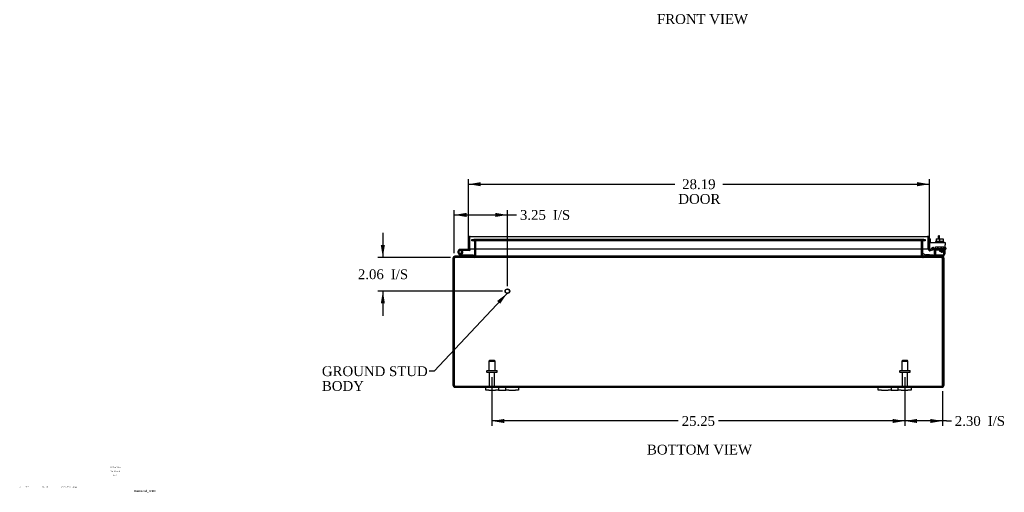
# Model space of a CAD drawing. Header units: inches. Extents: x 4 to 147, y 0 to 98.
# Tile 1 of 8: x 6 to 66, y 0 to 29. Entities that reach past the tile are written whole.
import ezdxf
from ezdxf.enums import TextEntityAlignment as Align

# ---------------------------------------------------------------- set-up
doc = ezdxf.new("R2010")
doc.units = ezdxf.units.IN
doc.header["$MEASUREMENT"] = 0
for name, color, linetype in [('COM40153-1', 7, 'CONTINUOUS'), ('COM40153-2', 7, 'CONTINUOUS'), ('COM42667', 7, 'CONTINUOUS'), ('COM42780', 7, 'CONTINUOUS'), ('COM48441', 7, 'CONTINUOUS'), ('COM71780-12', 7, 'CONTINUOUS'), ('DEFAULT', 7, 'CONTINUOUS'), ('DIMENSIONS', 7, 'CONTINUOUS'), ('FET07710', 7, 'CONTINUOUS'), ('HNG10620-20B', 7, 'CONTINUOUS'), ('HNG10620-20C', 7, 'CONTINUOUS'), ('HNG10620-20P', 7, 'CONTINUOUS'), ('SCC19011', 7, 'CONTINUOUS'), ('STD21878', 7, 'CONTINUOUS'), ('STD26094', 7, 'CONTINUOUS'), ('WAF25035', 7, 'CONTINUOUS')]:
    doc.layers.add(name, color=color, linetype=linetype)
doc.styles.add('SEACAD_TIMES_NEW_ROMAN', font='times.ttf')

# ---------------------------------------------------------------- blocks, each defined once
blk = doc.blocks.new('SEANNOT_GROUP')
at = {"layer": 'DIMENSIONS', "color": 7, "linetype": 'Continuous', "style": 'SEACAD_TIMES_NEW_ROMAN'}
blk.add_text('Hammond_WEB', height=0.125, dxfattribs=at).set_placement((13.011, 0.567), align=Align.TOP_LEFT)
blk = doc.blocks.new('SEANNOT_GROUP1')
at = {"layer": 'DEFAULT', "linetype": 'Continuous'}
blk.add_hatch(color=136, dxfattribs=at).paths.add_polyline_path([(35.407, 11.936), (35.829, 12.569), (35.225, 12.107)])
at = {"layer": 'DEFAULT', "color": 136, "linetype": 'Continuous'}
blk.add_line((31.375, 7.815), (31.075, 7.815), dxfattribs=at)
blk.add_lwpolyline([(31.375, 7.815), (35.829, 12.569)], dxfattribs=at)
at = {"layer": 'DEFAULT', "color": 136, "linetype": 'Continuous', "style": 'SEACAD_TIMES_NEW_ROMAN'}
for s, p in [('GROUND STUD', (24.509, 8.115)), ('BODY', (24.509, 7.215))]:
    blk.add_text(s, height=0.6, dxfattribs=at).set_placement(p, align=Align.TOP_LEFT)
blk = doc.blocks.new('GDIMGGROUP4')
at = {"layer": 'DEFAULT', "linetype": 'Continuous'}
for points in [[(35.657, 4.649), (35.657, 4.899), (34.907, 4.774)], [(59.407, 4.649), (60.157, 4.774), (59.407, 4.899)]]:
    blk.add_hatch(color=136, dxfattribs=at).paths.add_polyline_path(points)
at = {"layer": 'DEFAULT', "color": 136, "linetype": 'Continuous'}
for p, q in [((34.907, 7.448), (34.907, 4.474)), ((60.157, 7.448), (60.157, 4.474)), ((46.298, 4.774), (34.907, 4.774)), ((60.157, 4.774), (48.766, 4.774))]:
    blk.add_line(p, q, dxfattribs=at)
at = {"layer": 'DEFAULT', "color": 136, "linetype": 'Continuous', "style": 'SEACAD_TIMES_NEW_ROMAN'}
blk.add_text('25.25', height=0.6, dxfattribs=at).set_placement((46.508, 5.074), align=Align.TOP_LEFT)
blk = doc.blocks.new('GDIMGGROUP12')
at = {"layer": 'DEFAULT', "linetype": 'Continuous'}
for points in [[(34.219, 19.364), (33.469, 19.239), (34.219, 19.114)], [(60.907, 19.364), (60.907, 19.114), (61.657, 19.239)]]:
    blk.add_hatch(color=136, dxfattribs=at).paths.add_polyline_path(points)
at = {"layer": 'DEFAULT', "color": 136, "linetype": 'Continuous'}
for p, q in [((33.469, 15.554), (33.469, 19.539)), ((61.657, 15.582), (61.657, 19.539)), ((33.469, 19.239), (46.095, 19.239)), ((49.031, 19.239), (61.657, 19.239))]:
    blk.add_line(p, q, dxfattribs=at)
at = {"layer": 'DEFAULT', "color": 136, "linetype": 'Continuous', "style": 'SEACAD_TIMES_NEW_ROMAN'}
for s, p in [('28.19', (46.539, 19.539)), ('DOOR', (46.305, 18.639))]:
    blk.add_text(s, height=0.6, dxfattribs=at).set_placement(p, align=Align.TOP_LEFT)
blk = doc.blocks.new('GDIMGGROUP16')
at = {"layer": 'DEFAULT', "linetype": 'Continuous'}
for points in [[(60.907, 4.649), (60.907, 4.899), (60.157, 4.774)], [(61.71, 4.649), (62.46, 4.774), (61.71, 4.899)]]:
    blk.add_hatch(color=136, dxfattribs=at).paths.add_polyline_path(points)
at = {"layer": 'DEFAULT', "color": 136, "linetype": 'Continuous'}
for p, q in [((60.157, 7.448), (60.157, 4.474)), ((62.46, 6.596), (62.46, 4.474)), ((62.7, 4.774), (60.157, 4.774)), ((62.7, 4.774), (63, 4.774))]:
    blk.add_line(p, q, dxfattribs=at)
at = {"layer": 'DEFAULT', "color": 136, "linetype": 'Continuous', "style": 'SEACAD_TIMES_NEW_ROMAN'}
for s, p in [('2.30', (63.21, 5.074)), ('I/S', (65.223, 5.074))]:
    blk.add_text(s, height=0.6, dxfattribs=at).set_placement(p, align=Align.TOP_LEFT)
blk = doc.blocks.new('GDIMGGROUP18')
at = {"layer": 'DEFAULT', "linetype": 'Continuous'}
for points in [[(33.354, 17.488), (32.604, 17.363), (33.354, 17.238)], [(35.104, 17.488), (35.104, 17.238), (35.854, 17.363)]]:
    blk.add_hatch(color=136, dxfattribs=at).paths.add_polyline_path(points)
at = {"layer": 'DEFAULT', "color": 136, "linetype": 'Continuous'}
for p, q in [((32.604, 15.031), (32.604, 17.663)), ((35.854, 13.007), (35.854, 17.663)), ((32.604, 17.363), (36.109, 17.363)), ((36.109, 17.363), (36.409, 17.363))]:
    blk.add_line(p, q, dxfattribs=at)
at = {"layer": 'DEFAULT', "color": 136, "linetype": 'Continuous', "style": 'SEACAD_TIMES_NEW_ROMAN'}
for s, p in [('3.25', (36.619, 17.663)), ('I/S', (38.632, 17.663))]:
    blk.add_text(s, height=0.6, dxfattribs=at).set_placement(p, align=Align.TOP_LEFT)
blk = doc.blocks.new('GDIMGGROUP19')
at = {"layer": 'DEFAULT', "linetype": 'Continuous'}
for points in [[(28.11, 15.517), (28.235, 14.767), (28.36, 15.517)], [(28.11, 11.957), (28.36, 11.957), (28.235, 12.707)]]:
    blk.add_hatch(color=136, dxfattribs=at).paths.add_polyline_path(points)
at = {"layer": 'DEFAULT', "color": 136, "linetype": 'Continuous'}
for p, q in [((28.235, 16.267), (28.235, 14.767)), ((32.366, 14.767), (27.935, 14.767)), ((35.554, 12.707), (27.935, 12.707)), ((28.235, 12.707), (28.235, 11.207))]:
    blk.add_line(p, q, dxfattribs=at)
at = {"layer": 'DEFAULT', "color": 136, "linetype": 'Continuous', "style": 'SEACAD_TIMES_NEW_ROMAN'}
for s, p in [('2.06', (26.709, 14.037)), ('I/S', (28.722, 14.037))]:
    blk.add_text(s, height=0.6, dxfattribs=at).set_placement(p, align=Align.TOP_LEFT)

msp = doc.modelspace()

# ---------------------------------------------------------------- linework, layer by layer
at = {"layer": 'COM40153-1', "color": 7}
for p, q in [((62.21, 15.911), (62.21, 16.089)), ((62.282, 16.089), (62.21, 16.089)), ((62.282, 15.911), (62.282, 16.089))]:
    msp.add_line(p, q, dxfattribs=at)
at = {"layer": 'COM40153-2', "color": 7}
for p, q in [((61.729, 15.877), (61.657, 15.877)), ((61.729, 15.685), (61.729, 15.877)), ((61.942, 15.277), (61.783, 15.277)), ((61.934, 15.349), (61.83, 15.349)), ((62.657, 15.349), (62.628, 15.349)), ((62.628, 15.277), (62.657, 15.277)), ((62.657, 15.349), (62.657, 15.277))]:
    msp.add_line(p, q, dxfattribs=at)
msp.add_arc((61.765, 15.385), 0.108, 180, 186.85453, dxfattribs=at)
at = {"layer": 'COM42667', "color": 7}
for p, q in [((61.658, 15.685), (62.628, 15.685)), ((61.658, 15.542), (61.658, 15.685)), ((62.628, 15.685), (62.628, 15.542)), ((61.658, 15.542), (61.658, 15.286)), ((61.772, 15.259), (61.831, 15.351)), ((61.942, 15.319), (61.942, 15.059)), ((62.291, 15.147), (62.406, 15.309)), ((62.291, 15.119), (62.291, 15.147)), ((62.4, 15.119), (62.291, 15.119)), ((62.4, 15.26), (62.321, 15.147)), ((62.321, 15.147), (62.4, 15.147)), ((62.4, 15.147), (62.4, 15.26)), ((62.4, 15.059), (62.4, 15.119)), ((62.431, 15.059), (62.4, 15.059)), ((62.406, 15.309), (62.431, 15.309)), ((62.431, 15.309), (62.431, 15.147)), ((62.431, 15.147), (62.465, 15.147)), ((62.465, 15.119), (62.431, 15.119)), ((62.431, 15.119), (62.431, 15.059)), ((62.465, 15.147), (62.465, 15.119)), ((62.628, 15.059), (62.628, 15.542))]:
    msp.add_line(p, q, dxfattribs=at)
for centre, radius, start, end in [((61.718, 15.286), 0.06, 180, 202.199), ((61.882, 15.319), 0.06, 0, 147.15449), ((62.067, 15.059), 0.125, 180, 270), ((62.503, 15.059), 0.125, 270, 0)]:
    msp.add_arc(centre, radius, start, end, dxfattribs=at)
at = {"layer": 'COM42780', "color": 7}
for p, q in [((62.029, 15.411), (62.529, 15.411)), ((62.029, 15.325), (62.029, 15.411)), ((62.029, 15.271), (62.029, 15.325)), ((62.029, 15.325), (62.029, 14.855)), ((62.029, 15.316), (62.529, 15.316)), ((62.084, 15.316), (62.084, 15.221)), ((62.084, 15.221), (62.474, 15.221)), ((62.154, 15.411), (62.154, 15.221)), ((62.172, 15.411), (62.172, 15.221)), ((62.385, 15.221), (62.385, 15.411)), ((62.404, 15.411), (62.404, 15.221)), ((62.474, 15.221), (62.474, 15.316)), ((62.529, 15.271), (62.529, 15.411)), ((62.529, 14.981), (62.529, 15.271)), ((61.229, 14.931), (61.296, 14.999)), ((61.229, 14.931), (61.279, 14.881)), ((61.296, 14.999), (61.347, 14.948)), ((61.381, 14.934), (62.279, 14.934)), ((61.414, 14.933), (61.414, 14.934)), ((61.474, 14.933), (61.414, 14.933)), ((61.474, 14.933), (61.474, 14.934)), ((61.502, 14.933), (61.474, 14.933)), ((61.502, 14.933), (61.502, 14.934)), ((61.664, 14.933), (61.502, 14.933)), ((61.615, 14.933), (61.615, 14.934)), ((61.664, 14.933), (61.664, 14.934)), ((62.279, 14.934), (62.529, 14.934)), ((62.529, 14.839), (62.424, 14.839)), ((62.529, 14.937), (62.529, 14.981)), ((62.529, 14.934), (62.529, 14.937)), ((62.529, 14.934), (62.529, 14.839))]:
    msp.add_line(p, q, dxfattribs=at)
for radius in [0.143, 0.048]:
    msp.add_arc((61.381, 14.982), radius, 225, 270, dxfattribs=at)
msp.add_ellipse((61.779, 15.939), major_axis=(0, -14.322), ratio=0.017455, start_param=1.503851, end_param=1.524085, dxfattribs=at)
for points, knots in [([(62.02, 14.934), (62.022, 14.934), (62.023, 14.935), (62.025, 14.939), (62.025, 14.94), (62.026, 14.941)], [0, 0, 0, 0, 0.25, 0.25, 0.3597521, 0.3597521, 0.3597521, 0.3597521]), ([(62.029, 14.855), (62.029, 14.849), (62.028, 14.846), (62.025, 14.84), (62.023, 14.839), (62.02, 14.839)], [0, 0, 0, 0, 0.5, 0.5, 1, 1, 1, 1]), ([(62.026, 14.941), (62.026, 14.941), (62.026, 14.942), (62.026, 14.943), (62.027, 14.945), (62.027, 14.952), (62.028, 14.957), (62.028, 14.969), (62.028, 14.975), (62.028, 14.981)], [0.3597521, 0.3597521, 0.3597521, 0.3597521, 0.375, 0.375, 0.5, 0.5, 0.75, 0.75, 1, 1, 1, 1])]:
    msp.add_open_spline(points, degree=3, knots=knots, dxfattribs=at)
at = {"layer": 'COM48441', "color": 7}
for p, q in [((33.677, 15.852), (33.753, 15.852)), ((33.677, 15.78), (33.677, 15.852)), ((33.753, 15.78), (33.677, 15.78)), ((33.753, 15.852), (33.761, 15.852)), ((33.753, 15.78), (33.761, 15.78)), ((33.761, 15.852), (33.806, 15.852)), ((33.761, 15.852), (33.761, 15.78)), ((33.806, 15.78), (33.761, 15.78)), ((33.799, 15.78), (33.799, 15.852)), ((61.258, 15.852), (33.806, 15.852)), ((61.258, 15.78), (33.806, 15.78)), ((33.817, 15.78), (33.817, 15.852)), ((33.835, 15.744), (33.907, 15.744)), ((33.835, 15.744), (33.835, 15.282)), ((33.907, 15.744), (33.907, 15.282)), ((33.92, 15.282), (33.92, 15.744)), ((61.144, 15.744), (61.144, 15.282)), ((61.229, 15.744), (61.157, 15.744)), ((61.157, 15.744), (61.157, 15.282)), ((61.229, 15.744), (61.229, 15.282)), ((61.247, 15.78), (61.247, 15.852)), ((61.258, 15.852), (61.303, 15.852)), ((61.303, 15.78), (61.258, 15.78)), ((61.265, 15.852), (61.265, 15.78)), ((61.311, 15.852), (61.303, 15.852)), ((61.303, 15.78), (61.303, 15.852)), ((61.311, 15.78), (61.303, 15.78)), ((61.311, 15.852), (61.387, 15.852)), ((61.387, 15.78), (61.311, 15.78)), ((61.387, 15.852), (61.387, 15.78)), ((33.835, 15.282), (33.835, 14.875)), ((33.907, 15.282), (33.907, 14.875)), ((33.92, 14.875), (33.92, 15.282)), ((61.144, 15.282), (61.144, 14.875)), ((61.157, 15.282), (61.157, 14.875)), ((61.229, 15.282), (61.229, 14.875)), ((32.532, 6.947), (32.532, 14.731)), ((32.604, 14.731), (32.532, 14.731)), ((32.604, 6.947), (32.604, 14.731)), ((32.604, 14.731), (32.604, 6.947)), ((32.64, 14.815), (32.64, 14.839)), ((32.64, 14.839), (32.664, 14.839)), ((32.64, 14.767), (32.64, 14.815)), ((32.64, 14.767), (32.664, 14.767)), ((32.664, 14.839), (32.664, 14.767)), ((32.664, 14.839), (32.666, 14.839)), ((32.664, 14.767), (32.666, 14.767)), ((32.666, 14.767), (32.666, 14.839)), ((62.398, 14.839), (32.666, 14.839)), ((62.398, 14.767), (32.666, 14.767)), ((32.682, 14.839), (32.682, 14.767)), ((33.799, 14.839), (33.799, 14.767)), ((33.817, 14.839), (33.817, 14.767)), ((33.835, 14.875), (33.907, 14.875)), ((61.229, 14.875), (61.157, 14.875)), ((61.247, 14.839), (61.247, 14.767)), ((61.265, 14.767), (61.265, 14.839)), ((62.382, 14.839), (62.382, 14.767)), ((62.398, 14.767), (62.398, 14.839)), ((62.398, 14.839), (62.4, 14.839)), ((62.398, 14.767), (62.4, 14.767)), ((62.4, 14.839), (62.4, 14.767)), ((62.4, 14.839), (62.424, 14.839)), ((62.4, 14.767), (62.424, 14.767)), ((62.424, 14.815), (62.424, 14.839)), ((62.424, 14.767), (62.424, 14.815)), ((62.46, 14.731), (62.532, 14.731)), ((62.46, 14.731), (62.46, 6.947)), ((62.46, 6.947), (62.46, 14.731)), ((62.532, 14.731), (62.532, 6.947)), ((32.604, 6.845), (32.604, 6.947)), ((32.604, 6.947), (32.604, 6.845)), ((32.64, 6.911), (62.424, 6.911)), ((32.64, 6.911), (32.64, 6.839)), ((32.64, 6.839), (34.532, 6.839)), ((36.532, 6.839), (58.532, 6.839)), ((60.532, 6.839), (62.424, 6.839)), ((62.424, 6.911), (62.424, 6.839)), ((62.46, 6.845), (62.46, 6.947)), ((62.46, 6.947), (62.46, 6.845))]:
    msp.add_line(p, q, dxfattribs=at)
for centre, radius, start, end in [((33.799, 15.744), 0.108, 0, 90), ((33.799, 15.744), 0.036, 0, 90), ((33.815, 15.746), 0.106, 358.80741, 88.69259), ((61.249, 15.746), 0.106, 91.3077, 181.1923), ((61.265, 15.744), 0.108, 90, 180), ((61.265, 15.744), 0.036, 90, 180), ((32.64, 14.731), 0.108, 90, 180), ((32.64, 14.731), 0.036, 141.27673, 180), ((32.64, 14.731), 0.036, 90, 141.27673), ((33.799, 14.875), 0.036, 270, 360), ((33.799, 14.875), 0.108, 270, 349.60158), ((33.815, 14.873), 0.106, 271.3077, 1.1923), ((33.799, 14.875), 0.108, 349.60158, 360), ((61.249, 14.873), 0.106, 178.80741, 268.69259), ((61.265, 14.875), 0.108, 180, 190.39942), ((61.265, 14.875), 0.108, 190.39942, 270), ((61.265, 14.875), 0.036, 180, 270), ((62.424, 14.731), 0.108, 0, 90), ((62.424, 14.731), 0.036, 38.72327, 90), ((62.424, 14.731), 0.036, 0, 38.72327), ((32.64, 6.947), 0.108, 180, 250.52878), ((32.64, 6.947), 0.036, 180, 270), ((32.64, 6.947), 0.108, 250.52878, 270), ((62.424, 6.947), 0.036, 270, 0), ((62.424, 6.947), 0.108, 270, 289.47122), ((62.424, 6.947), 0.108, 289.47122, 0)]:
    msp.add_arc(centre, radius, start, end, dxfattribs=at)
for centre, major_axis, start_param, end_param in [((32.64, 6.947), (0, 0.036), 1.570796, 3.141593), ((32.64, 6.947), (0, 0.108), 2.801756, 3.141593), ((62.424, 6.947), (0, 0.036), 3.141593, 4.712389), ((62.424, 6.947), (0, 0.108), 3.141593, 3.48143)]:
    msp.add_ellipse(centre, major_axis=major_axis, ratio=0.997813, start_param=start_param, end_param=end_param, dxfattribs=at)
for points, knots in [([(33.92, 15.744), (33.92, 15.746), (33.92, 15.748), (33.918, 15.751), (33.917, 15.753), (33.913, 15.758), (33.909, 15.76), (33.901, 15.765), (33.897, 15.767), (33.888, 15.77), (33.883, 15.772), (33.868, 15.776), (33.858, 15.777), (33.838, 15.78), (33.827, 15.78), (33.817, 15.78)], [0, 0, 0, 0, 0.0625, 0.0625, 0.125, 0.125, 0.25, 0.25, 0.375, 0.375, 0.5, 0.5, 0.75, 0.75, 1, 1, 1, 1]), ([(61.247, 15.78), (61.237, 15.78), (61.226, 15.78), (61.206, 15.777), (61.196, 15.776), (61.181, 15.772), (61.176, 15.77), (61.167, 15.767), (61.163, 15.765), (61.155, 15.76), (61.151, 15.758), (61.147, 15.753), (61.146, 15.751), (61.144, 15.748), (61.144, 15.746), (61.144, 15.744)], [0, 0, 0, 0, 0.25, 0.25, 0.5, 0.5, 0.625, 0.625, 0.75, 0.75, 0.875, 0.875, 0.9375, 0.9375, 1, 1, 1, 1]), ([(32.604, 14.731), (32.609, 14.745), (32.614, 14.759), (32.625, 14.785), (32.63, 14.797), (32.64, 14.817), (32.645, 14.825), (32.656, 14.836), (32.661, 14.839), (32.666, 14.839)], [0, 0, 0, 0, 0.25, 0.25, 0.5, 0.5, 0.75, 0.75, 1, 1, 1, 1]), ([(32.604, 14.731), (32.614, 14.74), (32.625, 14.75), (32.645, 14.763), (32.656, 14.767), (32.666, 14.767)], [0, 0, 0, 0, 0.5, 0.5, 1, 1, 1, 1]), ([(33.817, 14.839), (33.827, 14.839), (33.838, 14.84), (33.858, 14.842), (33.868, 14.844), (33.883, 14.847), (33.888, 14.849), (33.897, 14.852), (33.901, 14.854), (33.909, 14.859), (33.913, 14.861), (33.917, 14.866), (33.918, 14.868), (33.92, 14.871), (33.92, 14.873), (33.92, 14.875)], [0, 0, 0, 0, 0.25, 0.25, 0.5, 0.5, 0.625, 0.625, 0.75, 0.75, 0.875, 0.875, 0.9375, 0.9375, 1, 1, 1, 1]), ([(61.144, 14.875), (61.144, 14.873), (61.144, 14.871), (61.146, 14.868), (61.147, 14.866), (61.151, 14.861), (61.155, 14.859), (61.163, 14.854), (61.167, 14.852), (61.176, 14.849), (61.181, 14.847), (61.196, 14.844), (61.206, 14.842), (61.226, 14.84), (61.237, 14.839), (61.247, 14.839)], [0, 0, 0, 0, 0.0625, 0.0625, 0.125, 0.125, 0.25, 0.25, 0.375, 0.375, 0.5, 0.5, 0.75, 0.75, 1, 1, 1, 1]), ([(62.398, 14.839), (62.403, 14.839), (62.409, 14.836), (62.419, 14.825), (62.424, 14.817), (62.434, 14.797), (62.439, 14.785), (62.45, 14.759), (62.455, 14.745), (62.46, 14.731)], [0, 0, 0, 0, 0.25, 0.25, 0.5, 0.5, 0.75, 0.75, 1, 1, 1, 1]), ([(62.398, 14.767), (62.409, 14.767), (62.419, 14.763), (62.439, 14.75), (62.45, 14.74), (62.46, 14.731)], [0, 0, 0, 0, 0.5, 0.5, 1, 1, 1, 1])]:
    msp.add_open_spline(points, degree=3, knots=knots, dxfattribs=at)
at = {"layer": 'COM71780-12', "color": 7}
for p, q in [((33.469, 15.254), (33.469, 15.941)), ((33.541, 16.043), (33.541, 15.941)), ((33.541, 15.941), (33.541, 16.043)), ((33.541, 15.254), (33.541, 15.941)), ((33.541, 15.941), (33.541, 15.282)), ((33.577, 16.049), (61.549, 16.049)), ((61.585, 15.941), (61.585, 16.043)), ((61.585, 16.043), (61.585, 15.941)), ((61.585, 15.282), (61.585, 15.941)), ((61.585, 15.941), (61.585, 15.282)), ((61.657, 15.941), (61.657, 15.282)), ((33.469, 15.254), (33.541, 15.254)), ((33.541, 15.282), (61.585, 15.282)), ((61.657, 15.282), (61.585, 15.282)), ((61.67, 15.254), (61.624, 15.199)), ((61.869, 15.277), (61.699, 15.247)), ((61.699, 15.247), (61.712, 15.176)), ((61.882, 15.206), (61.712, 15.176)), ((61.882, 15.206), (61.869, 15.277))]:
    msp.add_line(p, q, dxfattribs=at)
for centre, radius, start, end in [((33.577, 15.941), 0.108, 109.47122, 180), ((33.577, 15.941), 0.108, 90, 109.47122), ((61.549, 15.941), 0.108, 70.52878, 90), ((61.549, 15.941), 0.108, 0, 70.52878), ((61.693, 15.282), 0.108, 180, 230), ((61.693, 15.282), 0.108, 230.00006, 279.99994), ((61.693, 15.282), 0.036, 180, 230), ((61.693, 15.282), 0.036, 230, 280)]:
    msp.add_arc(centre, radius, start, end, dxfattribs=at)
for centre, start_param, end_param in [((33.577, 15.941), 3.141593, 3.48143), ((61.549, 15.941), 2.801756, 3.141593)]:
    msp.add_ellipse(centre, major_axis=(0, -0.108), ratio=0.997813, start_param=start_param, end_param=end_param, dxfattribs=at)
at = {"layer": 'FET07710', "color": 7}
for p, q in [((34.532, 6.652), (34.532, 6.839)), ((34.532, 6.839), (34.72, 6.839)), ((34.72, 6.652), (34.532, 6.652)), ((34.72, 6.839), (35.126, 6.839)), ((34.72, 6.652), (35.126, 6.652)), ((35.126, 6.839), (35.314, 6.839)), ((35.314, 6.652), (35.126, 6.652)), ((35.314, 6.839), (35.532, 6.839)), ((35.314, 6.839), (35.314, 6.652)), ((35.314, 6.652), (35.532, 6.652)), ((35.532, 6.839), (35.532, 6.839)), ((35.532, 6.839), (35.75, 6.839)), ((35.532, 6.652), (35.75, 6.652)), ((35.532, 6.652), (35.532, 6.652)), ((35.75, 6.652), (35.75, 6.839)), ((35.75, 6.839), (35.938, 6.839)), ((35.938, 6.652), (35.75, 6.652)), ((35.938, 6.839), (36.345, 6.839)), ((35.938, 6.652), (36.345, 6.652)), ((36.345, 6.839), (36.532, 6.839)), ((36.532, 6.652), (36.345, 6.652)), ((36.532, 6.839), (36.532, 6.652)), ((58.532, 6.652), (58.532, 6.839)), ((58.532, 6.839), (58.72, 6.839)), ((58.72, 6.652), (58.532, 6.652)), ((58.72, 6.839), (59.126, 6.839)), ((58.72, 6.652), (59.126, 6.652)), ((59.126, 6.839), (59.314, 6.839)), ((59.314, 6.652), (59.126, 6.652)), ((59.314, 6.839), (59.532, 6.839)), ((59.314, 6.839), (59.314, 6.652)), ((59.314, 6.652), (59.532, 6.652)), ((59.532, 6.839), (59.532, 6.839)), ((59.532, 6.839), (59.75, 6.839)), ((59.532, 6.652), (59.75, 6.652)), ((59.532, 6.652), (59.532, 6.652)), ((59.75, 6.652), (59.75, 6.839)), ((59.75, 6.839), (59.938, 6.839)), ((59.938, 6.652), (59.75, 6.652)), ((59.938, 6.839), (60.345, 6.839)), ((59.938, 6.652), (60.345, 6.652)), ((60.345, 6.839), (60.532, 6.839)), ((60.532, 6.652), (60.345, 6.652)), ((60.532, 6.839), (60.532, 6.652))]:
    msp.add_line(p, q, dxfattribs=at)
at = {"layer": 'HNG10620-20B', "color": 7}
for p, q in [((32.989, 14.865), (32.862, 14.992)), ((33.031, 14.908), (32.905, 15.034)), ((33.016, 14.953), (32.999, 15.011)), ((33.787, 14.899), (33.052, 14.899)), ((33.787, 14.839), (33.787, 14.899))]:
    msp.add_line(p, q, dxfattribs=at)
for centre, radius, start, end in [((32.971, 15.1), 0.154, 287.18186, 225), ((32.971, 15.1), 0.0938, 287.18186, 225), ((33.052, 14.928), 0.089, 225, 270), ((33.052, 14.928), 0.029, 225, 270)]:
    msp.add_arc(centre, radius, start, end, dxfattribs=at)
at = {"layer": 'HNG10620-20C', "color": 7}
for p, q in [((33.541, 15.734), (33.541, 15.734)), ((33.125, 15.254), (32.971, 15.254)), ((33.125, 15.194), (33.093, 15.194)), ((33.469, 15.254), (33.125, 15.254)), ((33.125, 15.254), (33.125, 15.194)), ((33.512, 15.194), (33.125, 15.194))]:
    msp.add_line(p, q, dxfattribs=at)
for centre, radius, start, end in [((33.512, 15.283), 0.089, 270, 0), ((32.971, 15.1), 0.154, 277.42813, 287.18186)]:
    msp.add_arc(centre, radius, start, end, dxfattribs=at)
at = {"layer": 'HNG10620-20P', "color": 7}
msp.add_circle((32.971, 15.1), 0.0938, dxfattribs=at)
at = {"layer": 'SCC19011', "color": 7}
for p, q in [((62.064, 15.911), (62.064, 15.73)), ((62.064, 15.911), (62.279, 15.911)), ((62.279, 15.911), (62.279, 15.73)), ((62.279, 15.911), (62.494, 15.911)), ((62.494, 15.911), (62.494, 15.73))]:
    msp.add_line(p, q, dxfattribs=at)
at = {"layer": 'STD21878', "color": 7}
for radius in [0.141, 0.125]:
    msp.add_circle((35.854, 12.707), radius, dxfattribs=at)
at = {"layer": 'STD26094', "color": 7}
for p, q in [((34.757, 8.473), (34.72, 8.436)), ((34.72, 8.436), (35.095, 8.436)), ((34.72, 8.436), (34.72, 7.848)), ((35.057, 8.473), (34.757, 8.473)), ((35.095, 8.436), (35.057, 8.473)), ((35.095, 7.848), (35.095, 8.436)), ((60.007, 8.473), (59.97, 8.436)), ((59.97, 8.436), (60.345, 8.436)), ((59.97, 8.436), (59.97, 7.848)), ((60.307, 8.473), (60.007, 8.473)), ((60.345, 8.436), (60.307, 8.473)), ((60.345, 7.848), (60.345, 8.436)), ((34.612, 7.848), (35.202, 7.848)), ((59.862, 7.848), (60.452, 7.848)), ((34.582, 7.818), (34.582, 7.778)), ((34.612, 7.748), (35.202, 7.748)), ((34.742, 7.748), (34.742, 6.971)), ((35.072, 6.971), (35.072, 7.748)), ((35.232, 7.778), (35.232, 7.818)), ((59.832, 7.818), (59.832, 7.778)), ((59.862, 7.748), (60.452, 7.748)), ((59.992, 7.748), (59.992, 6.971)), ((60.322, 6.971), (60.322, 7.748)), ((60.482, 7.778), (60.482, 7.818))]:
    msp.add_line(p, q, dxfattribs=at)
for centre, radius, start, end in [((34.612, 7.818), 0.03, 90, 180), ((35.202, 7.818), 0.03, 0, 90), ((59.862, 7.818), 0.03, 90, 180), ((60.452, 7.818), 0.03, 0, 90), ((34.612, 7.778), 0.03, 180, 270), ((35.202, 7.778), 0.03, 270, 0), ((59.862, 7.778), 0.03, 180, 270), ((60.452, 7.778), 0.03, 270, 0), ((34.802, 6.971), 0.06, 180, 270), ((35.012, 6.971), 0.06, 270, 0), ((60.052, 6.971), 0.06, 180, 270), ((60.262, 6.971), 0.06, 270, 0)]:
    msp.add_arc(centre, radius, start, end, dxfattribs=at)
at = {"layer": 'WAF25035', "color": 7}
for p, q in [((62.529, 15.73), (62.029, 15.73)), ((62.029, 15.73), (62.029, 15.685)), ((62.529, 15.685), (62.529, 15.73))]:
    msp.add_line(p, q, dxfattribs=at)

# ---------------------------------------------------------------- block references
at = {"layer": 'DEFAULT', "color": 7}
for name in ['GDIMGGROUP12', 'GDIMGGROUP18', 'GDIMGGROUP19', 'SEANNOT_GROUP1', 'GDIMGGROUP4', 'GDIMGGROUP16']:
    msp.add_blockref(name, (0, 0), dxfattribs=at)
at = {"layer": 'DIMENSIONS', "color": 7}
msp.add_blockref('SEANNOT_GROUP', (0, 0), dxfattribs=at)

# ---------------------------------------------------------------- texts
at = {"layer": 'DEFAULT', "color": 7, "style": 'SEACAD_TIMES_NEW_ROMAN'}
for s, p in [('FRONT VIEW', (45, 29.628)), ('BOTTOM VIEW', (44.388, 3.326))]:
    msp.add_text(s, height=0.6, dxfattribs=at).set_placement(p, align=Align.TOP_LEFT)
at = {"layer": 'DIMENSIONS', "color": 7, "attachment_point": 5}
for s, insert, char_height, width in [('{\\fTimes New Roman|b0||i0||c0|p34;\\C7;\\H8.e-002;\\W1.;X.XXXXXX}', (11.883, 1.939), 0.08, 0.98019), ('{\\fTimes New Roman|b0||i0||c0|p34;\\C7;\\H8.e-002;\\W1.;XX XX XX}', (11.875, 1.699), 0.08, 0.98019), ('{\\fTimes New Roman|b0||i0||c0|p34;\\C7;\\H8.e-002;\\W1.;N/A\\P}', (11.872, 1.448), 0.08, 0.86903), ('{\\fTimes New Roman|b0||i0||c0|p34;\\C7;\\H8.e-002;\\W1.;A}', (6.062, 0.736), 0.08, 0.10664), ('{\\fTimes New Roman|b0||i0||c0|p34;\\C7;\\H8.e-002;\\W1.;N/A}', (6.476, 0.75), 0.08, 0.42654), ('{\\fTimes New Roman|b0||i0||c0|p34;\\C7;\\H7.e-002;\\W1.;RELEASE}', (7.591, 0.756), 0.07, 1.72842), ('{\\fTimes New Roman|b0||i0||c0|p34;\\C7;\\H8.e-002;\\W1.;XXXXXXX}', (8.849, 0.751), 0.08, 0.74057), ('{\\fTimes New Roman|b0||i0||c0|p34;\\C7;\\H8.e-002;\\W1.;XXX}', (9.405, 0.75), 0.08, 0.3546)]:
    msp.add_mtext(s, dxfattribs=dict(at, insert=insert, char_height=char_height, width=width))

doc.saveas('drawing.dxf')
